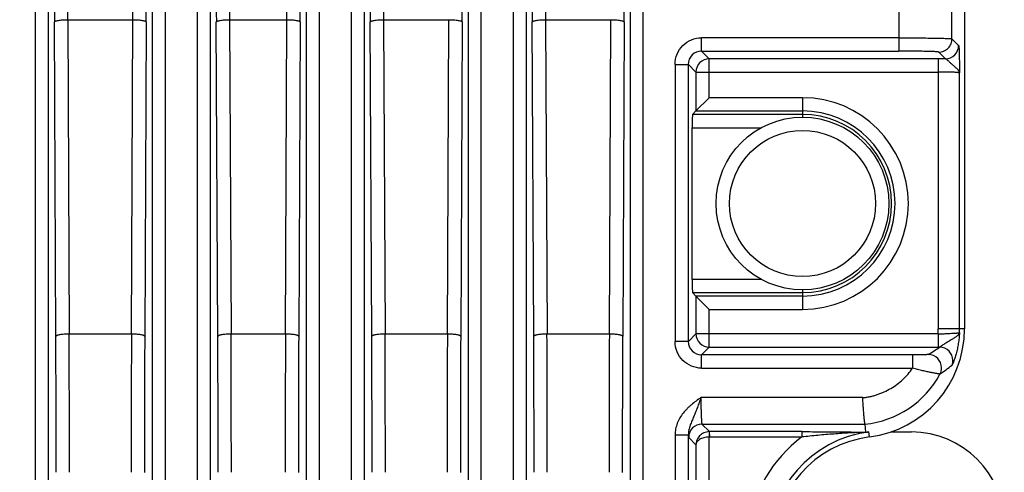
# Model space of a CAD drawing. Header units: inches. Extents: x 0 to 34, y 0 to 22.
# Tile 10 of 43: x 6.3 to 7.7, y 8.6 to 9.3. Entities that reach past the tile are written whole.
import ezdxf

# ---------------------------------------------------------------- set-up
doc = ezdxf.new("R2010")
doc.units = ezdxf.units.IN
doc.header["$LTSCALE"] = 1.87
doc.header["$MEASUREMENT"] = 0
doc.layers.get('0').update_dxf_attribs({"linetype": 'CONTINUOUS'})
doc.layers.add('DIMENSIONS', color=7, linetype='CONTINUOUS')
doc.styles.get("Standard").update_dxf_attribs({"font": 'txt', "width": 0.8})
doc.dimstyles.new('DIMSTYLE_8', dxfattribs={"dimtxt": 0.125, "dimasz": 0.18, "dimexe": 0.18, "dimexo": 0.0625, "dimgap": 0.09, "dimtad": 0, "dimtih": 1, "dimtoh": 1, "dimdec": 1, "dimdsep": 46, "dimtxsty": 'STANDARD', "dimblk": '_FILLED', "dimblk1": '_FILLED', "dimblk2": '_FILLED', "dimcen": 0.09, "dimadec": 0, "dimazin": 0, "dimtp": 0.1, "dimtm": 0.1, "dimtfac": 1, "dimtdec": 1, "dimtofl": 0, "dimtmove": 0, "dimatfit": 3, "dimldrblk": '_FILLED', "dimfxl": 1, "dimtolj": 1, "dimarcsym": 0})

# ---------------------------------------------------------------- blocks, each defined once
blk = doc.blocks.new('_FILLED')
at = {"color": 0, "linetype": 'BYBLOCK'}
blk.add_solid([(0, 0), (-1, 0.1736), (-1, -0.1736)], dxfattribs=at)
blk = doc.blocks.new('*D13')
at = {"layer": 'DIMENSIONS', "color": 2, "linetype": 'CONTINUOUS'}
for p, q in [((7.0612, 9.783), (3.8865, 9.783)), ((4.0115, 9.783), (4.0115, 8.4977)), ((4.0115, 6.431), (4.0115, 7.8415)), ((5.957, 6.431), (3.8865, 6.431))]:
    blk.add_line(p, q, dxfattribs=at)
at = {"layer": 'DIMENSIONS', "color": 2, "linetype": 'CONTINUOUS', "xscale": 0.18, "yscale": 0.18, "zscale": 0.18}
for p, rotation in [((4.0115, 9.783), 90), ((4.0115, 6.431), 270)]:
    blk.add_blockref('_FILLED', p, dxfattribs=dict(at, rotation=rotation))
at = {"layer": 'DIMENSIONS', "color": 2, "linetype": 'CONTINUOUS', "insert": (4.0115, 8.4352), "char_height": 0.125, "width": 0.6, "attachment_point": 2, "line_spacing_factor": 0.9}
blk.add_mtext('85.7\\P[3.37]\\PMAX', dxfattribs=at)

msp = doc.modelspace()

# ---------------------------------------------------------------- linework, layer by layer
at = {"color": 7, "linetype": 'CONTINUOUS'}
for p, q in [((6.3108, 9.5986), (6.3108, 7.6415)), ((6.3304, 7.6415), (6.3304, 9.5986)), ((6.4841, 9.5986), (6.4841, 7.7697)), ((6.5038, 7.7894), (6.5038, 9.5986)), ((6.5509, 9.5986), (6.5509, 7.7697)), ((6.5706, 7.7894), (6.5706, 9.5986)), ((6.7124, 9.5986), (6.7124, 7.7894)), ((6.7321, 7.7697), (6.7321, 9.5986)), ((6.7793, 9.5986), (6.7793, 7.7697)), ((6.7989, 7.7894), (6.7989, 9.5986)), ((6.9526, 9.5986), (6.9526, 7.6415)), ((6.9723, 7.6415), (6.9723, 9.5986)), ((7.0194, 9.5986), (7.0194, 7.6691)), ((7.0391, 7.6691), (7.0391, 9.5986)), ((7.1928, 9.5986), (7.1928, 6.5667)), ((7.2124, 6.5667), (7.2124, 9.5986)), ((7.6889, 9.5728), (7.6889, 8.8201)), ((7.5915, 9.3344), (7.5915, 9.2322)), ((7.6702, 9.2504), (7.6702, 9.3163)), ((6.3413, 8.809), (6.3392, 9.2754)), ((6.3589, 9.2788), (6.361, 8.8125)), ((6.3589, 9.2788), (6.4557, 9.2788)), ((6.4535, 8.8125), (6.4557, 9.2788)), ((6.4753, 9.2754), (6.4732, 8.809)), ((6.5815, 8.809), (6.5793, 9.2754)), ((6.599, 9.2788), (6.6012, 8.8125)), ((6.599, 9.2788), (6.684, 9.2788)), ((6.6819, 8.8125), (6.684, 9.2788)), ((6.7037, 9.2754), (6.7015, 8.809)), ((6.8098, 8.809), (6.8077, 9.2754)), ((6.8274, 9.2788), (6.8295, 8.8125)), ((6.8274, 9.2788), (6.9242, 9.2788)), ((6.922, 8.8125), (6.9242, 9.2788)), ((6.9439, 9.2754), (6.9417, 8.809)), ((7.05, 8.809), (7.0479, 9.2754)), ((7.0675, 9.2788), (7.0697, 8.8125)), ((7.0675, 9.2788), (7.1643, 9.2788)), ((7.1622, 8.8125), (7.1643, 9.2788)), ((7.184, 9.2754), (7.1819, 8.809)), ((7.2989, 9.2322), (7.2989, 9.2519)), ((7.5915, 9.2519), (7.2989, 9.2519)), ((7.6702, 9.2504), (7.6801, 9.2405)), ((7.2989, 9.2322), (7.5915, 9.2322)), ((7.2989, 9.2322), (7.3103, 9.2208)), ((7.6605, 9.2208), (7.6506, 9.2307)), ((7.3103, 9.163), (7.3103, 9.2208)), ((7.6499, 9.2208), (7.3103, 9.2208)), ((7.6499, 9.2208), (7.6499, 8.8201)), ((7.2596, 9.2125), (7.2596, 8.8013)), ((7.2596, 9.2125), (7.2793, 9.2125)), ((7.2793, 8.8013), (7.2793, 9.2125)), ((7.2906, 9.2011), (7.2793, 9.2125)), ((7.2906, 9.2011), (7.2906, 9.1434)), ((7.2906, 9.2011), (7.6499, 9.2011)), ((7.6814, 8.8201), (7.6814, 9.1998)), ((7.2906, 9.1434), (7.3103, 9.163)), ((7.4486, 9.163), (7.3103, 9.163)), ((7.4486, 9.163), (7.4486, 9.134)), ((7.2906, 9.1434), (7.2854, 9.1382)), ((7.2906, 9.1434), (7.4486, 9.1434)), ((7.4486, 9.1382), (7.2854, 9.1382)), ((7.2849, 8.8936), (7.2849, 9.1185)), ((7.2849, 9.1185), (7.3875, 9.1185)), ((7.3875, 8.8936), (7.2849, 8.8936)), ((7.4486, 8.8781), (7.4486, 8.8491)), ((7.2854, 8.874), (7.4486, 8.874)), ((7.2906, 8.8688), (7.2854, 8.874)), ((7.4486, 8.8688), (7.2906, 8.8688)), ((7.2906, 8.8688), (7.2906, 8.8126)), ((7.2906, 8.8688), (7.3103, 8.8491)), ((7.3103, 8.8491), (7.4486, 8.8491)), ((7.3103, 8.793), (7.3103, 8.8491)), ((7.6889, 8.8201), (7.6499, 8.8201)), ((6.4535, 8.8125), (6.361, 8.8125)), ((6.6819, 8.8125), (6.6012, 8.8125)), ((6.922, 8.8125), (6.8295, 8.8125)), ((7.1622, 8.8125), (7.0697, 8.8125)), ((7.2793, 8.8013), (7.2906, 8.8126)), ((7.6497, 8.8126), (7.2906, 8.8126)), ((7.6497, 8.8126), (7.6497, 8.793)), ((7.2793, 8.8013), (7.2596, 8.8013)), ((7.3103, 8.793), (7.2989, 8.7816)), ((7.3103, 8.793), (7.6497, 8.793)), ((7.6519, 8.793), (7.6497, 8.793)), ((7.6118, 8.7816), (7.2989, 8.7816)), ((7.2989, 8.7619), (7.2989, 8.7816)), ((7.6118, 8.7816), (7.6118, 8.7619)), ((7.2989, 8.7619), (7.6118, 8.7619)), ((7.5378, 8.7182), (7.2979, 8.7182)), ((7.2994, 8.6789), (7.5412, 8.6789)), ((7.2994, 8.6789), (7.3106, 8.6677)), ((7.5412, 8.6789), (7.5418, 8.6668)), ((7.2596, 8.6629), (7.2793, 8.6629)), ((7.2596, 8.6629), (7.2596, 8.5249)), ((7.2793, 8.5249), (7.2793, 8.6629)), ((7.2906, 8.6483), (7.2798, 8.6592)), ((7.3101, 8.6677), (7.3105, 8.6598)), ((7.3103, 8.6598), (7.4475, 8.6598)), ((7.3103, 8.5247), (7.3103, 8.6598)), ((7.4475, 8.6677), (7.3106, 8.6677)), ((7.3106, 8.6598), (7.3106, 8.6677)), ((7.4475, 8.6677), (7.4475, 8.6598)), ((7.5418, 8.6668), (7.5396, 8.6666)), ((7.5478, 8.6599), (7.5469, 8.6672)), ((7.5796, 8.6673), (7.61, 8.6673)), ((7.2906, 8.6483), (7.2906, 8.5362))]:
    msp.add_line(p, q, dxfattribs=at)
for radius in [0.128, 0.1083]:
    msp.add_circle((7.4486, 9.0061), radius, dxfattribs=at)
for centre, radius, start, end in [((51.4132, 9.4829), 45.0745, 179.99874, 180.26379), ((50.2384, 9.4835), 43.88, 179.99955, 180.26735), ((-37.0891, 9.4827), 43.5452, 359.73162, 0.00148), ((-38.9445, 9.4837), 45.4203, 359.73722, 0.00025), ((51.6534, 9.4829), 45.0745, 179.99874, 180.26379), ((50.4785, 9.4835), 43.88, 179.99955, 180.26735), ((-36.8607, 9.4827), 43.5452, 359.73162, 0.00148), ((-38.7161, 9.4837), 45.4203, 359.73722, 0.00025), ((51.8817, 9.4829), 45.0745, 179.99874, 180.26379), ((50.7069, 9.4835), 43.88, 179.99955, 180.26735), ((-38.476, 9.4837), 45.4203, 359.73722, 0.00025), ((52.1219, 9.4829), 45.0745, 179.99874, 180.26379), ((50.947, 9.4835), 43.88, 179.99955, 180.26735), ((-38.2358, 9.4837), 45.4203, 359.73722, 0.00025), ((7.2989, 9.2125), 0.0197, 89.9378, 180.0622), ((7.6604, 9.2405), 0.0197, 270.0484, 359.9518), ((7.3103, 9.2011), 0.0197, 90.047, 179.953), ((7.6499, 7.2891), 1.9317, 89.6878, 90.0002), ((7.4486, 9.0061), 0.157, 270, 90), ((7.4486, 9.0061), 0.1373, 270, 90), ((7.4486, 9.0061), 0.1321, 270, 90), ((7.5273, 8.8201), 0.1615, 277.2918, 360), ((7.5273, 8.8201), 0.1226, 356.531, 360), ((7.5273, 8.8201), 0.1541, 357.984, 360), ((-37.5893, 8.6076), 43.9311, 359.99975, 0.26278), ((-38.6629, 8.6085), 45.0244, 359.99858, 0.25957), ((51.8236, 8.6077), 45.3706, 179.74142, 180.00043), ((50.0694, 8.6083), 43.5967, 179.73621, 180.00126), ((-37.3491, 8.6076), 43.9311, 359.99975, 0.26278), ((-38.4228, 8.6085), 45.0244, 359.99858, 0.25957), ((52.052, 8.6077), 45.3706, 179.74142, 180.00043), ((50.2977, 8.6083), 43.5967, 179.73621, 180.00126), ((-37.1208, 8.6076), 43.9311, 359.99975, 0.26278), ((-38.1944, 8.6085), 45.0244, 359.99858, 0.25957), ((52.2921, 8.6077), 45.3706, 179.74142, 180.00043), ((50.5379, 8.6083), 43.5967, 179.73621, 180.00126), ((-36.8806, 8.6076), 43.9311, 359.99975, 0.26278), ((-37.9543, 8.6085), 45.0244, 359.99858, 0.25957), ((52.5323, 8.6077), 45.3706, 179.74142, 180.00043), ((50.778, 8.6083), 43.5967, 179.73621, 180.00126), ((7.3103, 8.8127), 0.0197, 180.047, 269.953), ((7.2989, 8.8013), 0.0197, 179.9373, 270.0627), ((7.4814, 9.0386), 0.299, 300.9422, 304.7802), ((7.6519, 8.7733), 0.0197, 0.059, 89.9189), ((7.6351, 8.7624), 0.0197, 0.0631, 89.898), ((7.4573, 9.0358), 0.3435, 304.6258, 308.3382), ((7.6351, 8.7624), 0.0197, 331.9296, 0.0706), ((7.6519, 8.7733), 0.0197, 339.4781, 0.0681), ((7.5273, 8.8201), 0.1419, 275.6192, 331.8602), ((7.2995, 8.6592), 0.0197, 90.0471, 179.9529), ((7.3106, 8.648), 0.0197, 90.0157, 91.4764), ((7.5686, 8.498), 0.2021, 126.8119, 172.405), ((7.5686, 8.498), 0.1706, 97.2918, 180), ((7.5686, 8.498), 0.1632, 97.2918, 180), ((7.5298, 8.8211), 0.1548, 273.6327, 276.3546), ((7.61, 8.5295), 0.1378, 0, 90)]:
    msp.add_arc(centre, radius, start, end, dxfattribs=at)
for centre, start_param, end_param in [((7.2855, 9.1185), 0.02618, 1.570796), ((7.2855, 8.8936), 1.570796, 3.115413)]:
    msp.add_ellipse(centre, major_axis=(0, 0.0197), ratio=0.026186, start_param=start_param, end_param=end_param, dxfattribs=at)
for points, knots in [([(6.3392, 9.2754), (6.3392, 9.2756), (6.3396, 9.276), (6.3402, 9.2764), (6.3409, 9.2767), (6.3417, 9.277), (6.3431, 9.2774), (6.3453, 9.2778), (6.3482, 9.2782), (6.3528, 9.2786), (6.3564, 9.2788), (6.3589, 9.2788)], [0, 0, 0, 0, 0.039424, 0.06864, 0.105168, 0.149122, 0.20035, 0.323226, 0.470045, 0.635788, 1, 1, 1, 1]), ([(6.4557, 9.2788), (6.4581, 9.2788), (6.4617, 9.2786), (6.4663, 9.2782), (6.4693, 9.2778), (6.4714, 9.2774), (6.4728, 9.277), (6.4737, 9.2767), (6.4743, 9.2764), (6.4749, 9.276), (6.4753, 9.2756), (6.4753, 9.2754)], [0, 0, 0, 0, 0.364212, 0.529955, 0.676774, 0.799649, 0.850878, 0.894832, 0.93136, 0.960576, 1, 1, 1, 1]), ([(6.5793, 9.2754), (6.5794, 9.2756), (6.5797, 9.276), (6.5803, 9.2764), (6.581, 9.2767), (6.5819, 9.277), (6.5833, 9.2774), (6.5854, 9.2778), (6.5884, 9.2782), (6.593, 9.2786), (6.5966, 9.2788), (6.599, 9.2788)], [0, 0, 0, 0, 0.039424, 0.06864, 0.105168, 0.149122, 0.20035, 0.323226, 0.470045, 0.635788, 1, 1, 1, 1]), ([(6.684, 9.2788), (6.6865, 9.2788), (6.6901, 9.2786), (6.6947, 9.2782), (6.6976, 9.2778), (6.6997, 9.2774), (6.7012, 9.277), (6.702, 9.2767), (6.7027, 9.2764), (6.7033, 9.276), (6.7037, 9.2756), (6.7037, 9.2754)], [0, 0, 0, 0, 0.364212, 0.529955, 0.676774, 0.799649, 0.850878, 0.894832, 0.93136, 0.960576, 1, 1, 1, 1]), ([(6.8077, 9.2754), (6.8077, 9.2756), (6.8081, 9.276), (6.8087, 9.2764), (6.8094, 9.2767), (6.8102, 9.277), (6.8117, 9.2774), (6.8138, 9.2778), (6.8167, 9.2782), (6.8213, 9.2786), (6.8249, 9.2788), (6.8274, 9.2788)], [0, 0, 0, 0, 0.039424, 0.06864, 0.105168, 0.149122, 0.20035, 0.323226, 0.470045, 0.635788, 1, 1, 1, 1]), ([(6.9242, 9.2788), (6.9266, 9.2788), (6.9302, 9.2786), (6.9348, 9.2782), (6.9378, 9.2778), (6.9399, 9.2774), (6.9413, 9.277), (6.9422, 9.2767), (6.9429, 9.2764), (6.9435, 9.276), (6.9438, 9.2756), (6.9439, 9.2754)], [0, 0, 0, 0, 0.364212, 0.529955, 0.676774, 0.799649, 0.850878, 0.894832, 0.93136, 0.960576, 1, 1, 1, 1]), ([(7.0479, 9.2754), (7.0479, 9.2756), (7.0483, 9.276), (7.0489, 9.2764), (7.0495, 9.2767), (7.0504, 9.277), (7.0518, 9.2774), (7.0539, 9.2778), (7.0569, 9.2782), (7.0615, 9.2786), (7.0651, 9.2788), (7.0675, 9.2788)], [0, 0, 0, 0, 0.039424, 0.06864, 0.105168, 0.149122, 0.20035, 0.323226, 0.470045, 0.635788, 1, 1, 1, 1]), ([(7.1643, 9.2788), (7.1668, 9.2788), (7.1704, 9.2786), (7.175, 9.2782), (7.1779, 9.2778), (7.1801, 9.2774), (7.1815, 9.277), (7.1823, 9.2767), (7.183, 9.2764), (7.1836, 9.276), (7.184, 9.2756), (7.184, 9.2754)], [0, 0, 0, 0, 0.364212, 0.529955, 0.676774, 0.799649, 0.850878, 0.894832, 0.93136, 0.960576, 1, 1, 1, 1]), ([(7.2596, 9.2125), (7.2595, 9.2176), (7.2617, 9.228), (7.2704, 9.2411), (7.2835, 9.2498), (7.2938, 9.2519), (7.2989, 9.2519)], [0, 0, 0, 0, 0.249969, 0.5, 0.750031, 1, 1, 1, 1]), ([(7.5915, 9.2519), (7.5966, 9.2519), (7.6065, 9.2518), (7.6208, 9.2518), (7.6322, 9.2516), (7.6406, 9.2515), (7.6463, 9.2514), (7.6515, 9.2513), (7.6561, 9.2512), (7.6601, 9.2511), (7.663, 9.251), (7.6651, 9.2509), (7.6663, 9.2508), (7.6674, 9.2507), (7.6683, 9.2507), (7.6691, 9.2506), (7.6696, 9.2505), (7.67, 9.2504), (7.6702, 9.2504), (7.6702, 9.2504)], [0, 0, 0, 0, 0.191835, 0.37653, 0.547207, 0.625331, 0.697633, 0.763395, 0.822063, 0.873123, 0.916064, 0.934336, 0.950427, 0.964313, 0.975972, 0.98538, 0.992521, 0.997385, 1, 1, 1, 1]), ([(7.6506, 9.2307), (7.653, 9.2307), (7.6569, 9.2314), (7.6614, 9.2338), (7.6656, 9.2372), (7.6693, 9.2427), (7.6702, 9.2479), (7.6702, 9.2504)], [0, 0, 0, 0, 0.23978, 0.368876, 0.500654, 0.76022, 1, 1, 1, 1]), ([(7.6506, 9.2307), (7.6505, 9.2307), (7.6504, 9.2308), (7.6501, 9.2308), (7.6497, 9.2309), (7.6491, 9.231), (7.6484, 9.2311), (7.6473, 9.2312), (7.6455, 9.2313), (7.6429, 9.2314), (7.6399, 9.2315), (7.6365, 9.2316), (7.6326, 9.2317), (7.6284, 9.2318), (7.622, 9.232), (7.6135, 9.2321), (7.6027, 9.2322), (7.5953, 9.2322), (7.5915, 9.2322)], [0, 0, 0, 0, 0.002744, 0.007676, 0.014861, 0.024301, 0.035982, 0.049885, 0.084267, 0.127214, 0.17827, 0.236926, 0.302668, 0.374945, 0.453038, 0.623643, 0.808255, 1, 1, 1, 1]), ([(7.6801, 9.2405), (7.6802, 9.2404), (7.6802, 9.2403), (7.6803, 9.2401), (7.6803, 9.2398), (7.6804, 9.2394), (7.6804, 9.2389), (7.6805, 9.238), (7.6806, 9.2367), (7.6807, 9.2348), (7.6808, 9.2326), (7.6808, 9.2301), (7.6809, 9.2274), (7.681, 9.2244), (7.6811, 9.2201), (7.6812, 9.2143), (7.6813, 9.2072), (7.6814, 9.2023), (7.6814, 9.1998)], [0, 0, 0, 0, 0.002966, 0.008358, 0.016238, 0.026575, 0.039329, 0.05445, 0.091589, 0.137517, 0.191472, 0.252672, 0.320374, 0.393806, 0.472085, 0.639844, 0.817492, 1, 1, 1, 1]), ([(7.6814, 9.1998), (7.6813, 9.2007), (7.6807, 9.2026), (7.6791, 9.2047), (7.6774, 9.2064), (7.6753, 9.2083), (7.6724, 9.2108), (7.6693, 9.2133), (7.667, 9.2154), (7.6654, 9.217), (7.6639, 9.2184), (7.6626, 9.2196), (7.6616, 9.2203), (7.6609, 9.2207), (7.6606, 9.2208), (7.6605, 9.2208)], [0, 0, 0, 0, 0.087626, 0.195184, 0.257983, 0.326647, 0.478046, 0.63927, 0.718689, 0.79404, 0.862447, 0.921021, 0.967129, 0.98516, 1, 1, 1, 1]), ([(7.6814, 9.1998), (7.6814, 9.1999), (7.6813, 9.1999), (7.6812, 9.2), (7.6809, 9.2), (7.6805, 9.2001), (7.6798, 9.2002), (7.6787, 9.2003), (7.6773, 9.2005), (7.6757, 9.2006), (7.6739, 9.2007), (7.671, 9.2008), (7.667, 9.2009), (7.6616, 9.201), (7.6559, 9.2011), (7.6519, 9.2011), (7.6499, 9.2011)], [0, 0, 0, 0, 0.003167, 0.008321, 0.015647, 0.025189, 0.050922, 0.085389, 0.128309, 0.179304, 0.237912, 0.303597, 0.453718, 0.624125, 0.808503, 1, 1, 1, 1]), ([(6.361, 8.8125), (6.3585, 8.8125), (6.3549, 8.8123), (6.3504, 8.8119), (6.3474, 8.8115), (6.3453, 8.8111), (6.3439, 8.8107), (6.343, 8.8104), (6.3423, 8.8101), (6.3417, 8.8097), (6.3414, 8.8093), (6.3413, 8.809)], [0, 0, 0, 0, 0.364212, 0.529955, 0.676774, 0.799649, 0.850878, 0.894832, 0.93136, 0.960576, 1, 1, 1, 1]), ([(6.4732, 8.809), (6.4732, 8.8093), (6.4728, 8.8097), (6.4722, 8.8101), (6.4715, 8.8104), (6.4707, 8.8107), (6.4692, 8.8111), (6.4671, 8.8115), (6.4642, 8.8119), (6.4596, 8.8123), (6.456, 8.8125), (6.4535, 8.8125)], [0, 0, 0, 0, 0.039424, 0.06864, 0.105168, 0.149122, 0.20035, 0.323226, 0.470045, 0.635788, 1, 1, 1, 1]), ([(6.6012, 8.8125), (6.5987, 8.8125), (6.5951, 8.8123), (6.5905, 8.8119), (6.5876, 8.8115), (6.5855, 8.8111), (6.584, 8.8107), (6.5832, 8.8104), (6.5825, 8.8101), (6.5819, 8.8097), (6.5815, 8.8093), (6.5815, 8.809)], [0, 0, 0, 0, 0.364212, 0.529955, 0.676774, 0.799649, 0.850878, 0.894832, 0.93136, 0.960576, 1, 1, 1, 1]), ([(6.7015, 8.809), (6.7015, 8.8093), (6.7011, 8.8097), (6.7005, 8.8101), (6.6999, 8.8104), (6.699, 8.8107), (6.6976, 8.8111), (6.6954, 8.8115), (6.6925, 8.8119), (6.6879, 8.8123), (6.6843, 8.8125), (6.6819, 8.8125)], [0, 0, 0, 0, 0.039424, 0.06864, 0.105168, 0.149122, 0.20035, 0.323226, 0.470045, 0.635788, 1, 1, 1, 1]), ([(6.8295, 8.8125), (6.8271, 8.8125), (6.8235, 8.8123), (6.8189, 8.8119), (6.8159, 8.8115), (6.8138, 8.8111), (6.8124, 8.8107), (6.8115, 8.8104), (6.8108, 8.8101), (6.8102, 8.8097), (6.8099, 8.8093), (6.8098, 8.809)], [0, 0, 0, 0, 0.364212, 0.529955, 0.676774, 0.799649, 0.850878, 0.894832, 0.93136, 0.960576, 1, 1, 1, 1]), ([(6.9417, 8.809), (6.9417, 8.8093), (6.9413, 8.8097), (6.9407, 8.8101), (6.94, 8.8104), (6.9392, 8.8107), (6.9377, 8.8111), (6.9356, 8.8115), (6.9327, 8.8119), (6.9281, 8.8123), (6.9245, 8.8125), (6.922, 8.8125)], [0, 0, 0, 0, 0.039424, 0.06864, 0.105168, 0.149122, 0.20035, 0.323226, 0.470045, 0.635788, 1, 1, 1, 1]), ([(7.0697, 8.8125), (7.0672, 8.8125), (7.0636, 8.8123), (7.059, 8.8119), (7.0561, 8.8115), (7.054, 8.8111), (7.0525, 8.8107), (7.0517, 8.8104), (7.051, 8.8101), (7.0504, 8.8097), (7.05, 8.8093), (7.05, 8.809)], [0, 0, 0, 0, 0.364212, 0.529955, 0.676774, 0.799649, 0.850878, 0.894832, 0.93136, 0.960576, 1, 1, 1, 1]), ([(7.1819, 8.809), (7.1818, 8.8093), (7.1815, 8.8097), (7.1809, 8.8101), (7.1802, 8.8104), (7.1793, 8.8107), (7.1779, 8.8111), (7.1758, 8.8115), (7.1728, 8.8119), (7.1683, 8.8123), (7.1647, 8.8125), (7.1622, 8.8125)], [0, 0, 0, 0, 0.039424, 0.06864, 0.105168, 0.149122, 0.20035, 0.323226, 0.470045, 0.635788, 1, 1, 1, 1]), ([(7.6497, 8.8126), (7.6517, 8.8127), (7.6557, 8.8129), (7.6614, 8.8131), (7.6668, 8.8134), (7.6709, 8.8136), (7.6737, 8.8138), (7.6756, 8.8139), (7.6772, 8.814), (7.6786, 8.8141), (7.6797, 8.8143), (7.6804, 8.8144), (7.6808, 8.8145), (7.6811, 8.8145), (7.6812, 8.8146), (7.6813, 8.8146), (7.6813, 8.8146)], [0, 0, 0, 0, 0.191081, 0.375145, 0.545409, 0.695575, 0.761346, 0.820073, 0.871212, 0.914289, 0.948912, 0.974784, 0.98438, 0.991742, 0.996901, 1, 1, 1, 1]), ([(7.6519, 8.793), (7.652, 8.793), (7.6521, 8.793), (7.6524, 8.7932), (7.6528, 8.7935), (7.6535, 8.794), (7.6543, 8.7946), (7.6552, 8.7953), (7.6566, 8.7963), (7.6586, 8.7977), (7.6611, 8.7994), (7.6638, 8.801), (7.6664, 8.8026), (7.6698, 8.8046), (7.673, 8.8064), (7.6759, 8.8083), (7.6776, 8.8095), (7.6791, 8.8108), (7.6802, 8.8121), (7.681, 8.8133), (7.6813, 8.8142), (7.6813, 8.8146)], [0, 0, 0, 0, 0.003645, 0.009124, 0.025115, 0.047261, 0.07468, 0.106478, 0.141728, 0.219318, 0.302253, 0.387048, 0.471169, 0.552808, 0.703137, 0.769543, 0.829089, 0.881383, 0.926463, 0.965392, 1, 1, 1, 1]), ([(7.6813, 8.8146), (7.6812, 8.8119), (7.6808, 8.8065), (7.6797, 8.7984), (7.6785, 8.7919), (7.6774, 8.7869), (7.6765, 8.7834), (7.6755, 8.78), (7.6746, 8.7769), (7.6736, 8.7741), (7.6727, 8.7716), (7.672, 8.7698), (7.6715, 8.7686), (7.6712, 8.7679), (7.6709, 8.7673), (7.6707, 8.7669), (7.6705, 8.7666), (7.6704, 8.7664), (7.6704, 8.7664)], [0, 0, 0, 0, 0.165538, 0.328846, 0.487778, 0.564317, 0.638061, 0.70821, 0.773815, 0.833741, 0.886676, 0.931204, 0.949859, 0.965857, 0.97904, 0.989225, 0.996239, 1, 1, 1, 1]), ([(7.2989, 8.7619), (7.2938, 8.7619), (7.2835, 8.764), (7.2704, 8.7727), (7.2617, 8.7858), (7.2595, 8.7962), (7.2596, 8.8013)], [0, 0, 0, 0, 0.249969, 0.5, 0.750031, 1, 1, 1, 1]), ([(7.6351, 8.7821), (7.6351, 8.7821), (7.635, 8.7821), (7.6349, 8.782), (7.6347, 8.782), (7.6343, 8.782), (7.6337, 8.7819), (7.6327, 8.7819), (7.6316, 8.7818), (7.6304, 8.7818), (7.6289, 8.7818), (7.6267, 8.7817), (7.6238, 8.7817), (7.6199, 8.7816), (7.6159, 8.7816), (7.6132, 8.7816), (7.6118, 8.7816)], [0, 0, 0, 0, 0.003701, 0.009977, 0.018808, 0.030155, 0.060128, 0.099234, 0.146726, 0.201862, 0.263887, 0.332017, 0.483031, 0.648224, 0.822088, 1, 1, 1, 1]), ([(7.5378, 8.7182), (7.5396, 8.7183), (7.5433, 8.7187), (7.5488, 8.7197), (7.5542, 8.721), (7.5595, 8.7226), (7.5647, 8.7245), (7.5715, 8.7274), (7.583, 8.7334), (7.5979, 8.7445), (7.6076, 8.7558), (7.6118, 8.7619)], [0, 0, 0, 0, 0.062561, 0.125114, 0.187683, 0.250237, 0.3128, 0.375359, 0.500434, 0.750217, 1, 1, 1, 1]), ([(7.6525, 8.7531), (7.6524, 8.7531), (7.6523, 8.7531), (7.6521, 8.7531), (7.6518, 8.7532), (7.6514, 8.7532), (7.6509, 8.7533), (7.65, 8.7534), (7.6487, 8.7536), (7.6469, 8.7539), (7.6447, 8.7543), (7.6423, 8.7548), (7.6385, 8.7555), (7.6332, 8.7566), (7.6265, 8.7581), (7.6192, 8.7599), (7.6143, 8.7612), (7.6118, 8.7619)], [0, 0, 0, 0, 0.002856, 0.008089, 0.01571, 0.025703, 0.038038, 0.052678, 0.088681, 0.133243, 0.185821, 0.24581, 0.312544, 0.46332, 0.632216, 0.813121, 1, 1, 1, 1]), ([(7.2979, 8.7182), (7.2955, 8.7166), (7.2907, 8.7132), (7.285, 8.7087), (7.2806, 8.7048), (7.2764, 8.7008), (7.2715, 8.6953), (7.2665, 8.6881), (7.2627, 8.6801), (7.2602, 8.6717), (7.2596, 8.6658), (7.2596, 8.6629)], [0, 0, 0, 0, 0.12506, 0.250115, 0.312651, 0.375187, 0.500203, 0.62519, 0.750149, 0.875085, 1, 1, 1, 1]), ([(7.2979, 8.7182), (7.2971, 8.7158), (7.2954, 8.7109), (7.2928, 8.7038), (7.2901, 8.6969), (7.2874, 8.6902), (7.2846, 8.6837), (7.2819, 8.6771), (7.2798, 8.6702), (7.2792, 8.6654), (7.2793, 8.6629)], [0, 0, 0, 0, 0.132193, 0.26231, 0.388892, 0.511762, 0.632133, 0.752395, 0.874655, 1, 1, 1, 1]), ([(7.2979, 8.7182), (7.2979, 8.7157), (7.298, 8.7107), (7.298, 8.7036), (7.2981, 8.6979), (7.2983, 8.6937), (7.2984, 8.6908), (7.2985, 8.6882), (7.2986, 8.6859), (7.2987, 8.6839), (7.2988, 8.6822), (7.299, 8.6809), (7.2991, 8.68), (7.2992, 8.6794), (7.2993, 8.6792), (7.2993, 8.679), (7.2994, 8.6789), (7.2994, 8.6789)], [0, 0, 0, 0, 0.19156, 0.375999, 0.546463, 0.624452, 0.696632, 0.762336, 0.820957, 0.871959, 0.914876, 0.949329, 0.97503, 0.984545, 0.991833, 0.996931, 1, 1, 1, 1]), ([(7.5374, 8.7182), (7.5375, 8.7157), (7.5379, 8.7107), (7.5383, 8.7036), (7.5388, 8.6969), (7.5392, 8.6918), (7.5395, 8.6882), (7.5398, 8.6859), (7.54, 8.6839), (7.5403, 8.6822), (7.5405, 8.6809), (7.5407, 8.6799), (7.5409, 8.6793), (7.5411, 8.679), (7.5412, 8.6789), (7.5412, 8.6789)], [0, 0, 0, 0, 0.190843, 0.374624, 0.544545, 0.694336, 0.759927, 0.818495, 0.869509, 0.912518, 0.947162, 0.973197, 0.990573, 0.996161, 1, 1, 1, 1]), ([(7.2798, 8.6592), (7.2797, 8.6592), (7.2797, 8.6593), (7.2796, 8.6595), (7.2796, 8.6599), (7.2795, 8.6603), (7.2794, 8.6608), (7.2793, 8.6617), (7.2793, 8.6624), (7.2793, 8.6629)], [0, 0, 0, 0, 0.034897, 0.09485, 0.180878, 0.293018, 0.431181, 0.595219, 1, 1, 1, 1]), ([(7.3101, 8.6677), (7.3087, 8.6676), (7.306, 8.6673), (7.3022, 8.666), (7.2988, 8.664), (7.295, 8.6606), (7.2916, 8.6554), (7.2907, 8.6506), (7.2906, 8.6483)], [0, 0, 0, 0, 0.135601, 0.269354, 0.39984, 0.52645, 0.76788, 1, 1, 1, 1]), ([(7.3103, 8.6598), (7.3076, 8.6598), (7.3038, 8.6593), (7.2991, 8.6577), (7.2961, 8.6562), (7.2938, 8.6544), (7.2921, 8.6525), (7.291, 8.6505), (7.2907, 8.649), (7.2906, 8.6483)], [0, 0, 0, 0, 0.323299, 0.470079, 0.602267, 0.719321, 0.822435, 0.914208, 1, 1, 1, 1]), ([(7.4475, 8.6677), (7.4559, 8.6677), (7.4726, 8.6676), (7.4932, 8.6675), (7.5093, 8.6673), (7.5208, 8.6672), (7.5301, 8.6671), (7.5371, 8.6669), (7.5403, 8.6669), (7.5418, 8.6668)], [0, 0, 0, 0, 0.26893, 0.529637, 0.655912, 0.778827, 0.897, 0.952171, 1, 1, 1, 1]), ([(7.5396, 8.6666), (7.5361, 8.6665), (7.5289, 8.6663), (7.518, 8.6658), (7.5066, 8.6651), (7.4911, 8.6639), (7.4754, 8.6626), (7.4595, 8.661), (7.4515, 8.6602), (7.4475, 8.6598)], [0, 0, 0, 0, 0.112372, 0.233235, 0.356842, 0.482418, 0.738553, 0.868814, 1, 1, 1, 1])]:
    msp.add_open_spline(points, degree=3, knots=knots, dxfattribs=at)

# ---------------------------------------------------------------- dimensions: what is measured, and where the dimension line sits
at = {"layer": 'DIMENSIONS', "color": 2, "linetype": 'CONTINUOUS'}
dim = msp.add_linear_dim(base=(4.0115, 6.431), p1=(7.0612, 9.783), p2=(5.957, 6.431), angle=270, text='85.7\\P[3.37]\\PMAX', dimstyle='DIMSTYLE_8', dxfattribs=at)
dim.commit()
dim.dimension.update_dxf_attribs({"geometry": '*D13', "text_midpoint": (3.7115, 8.1696), "dimtype": 160})

doc.saveas('drawing.dxf')
